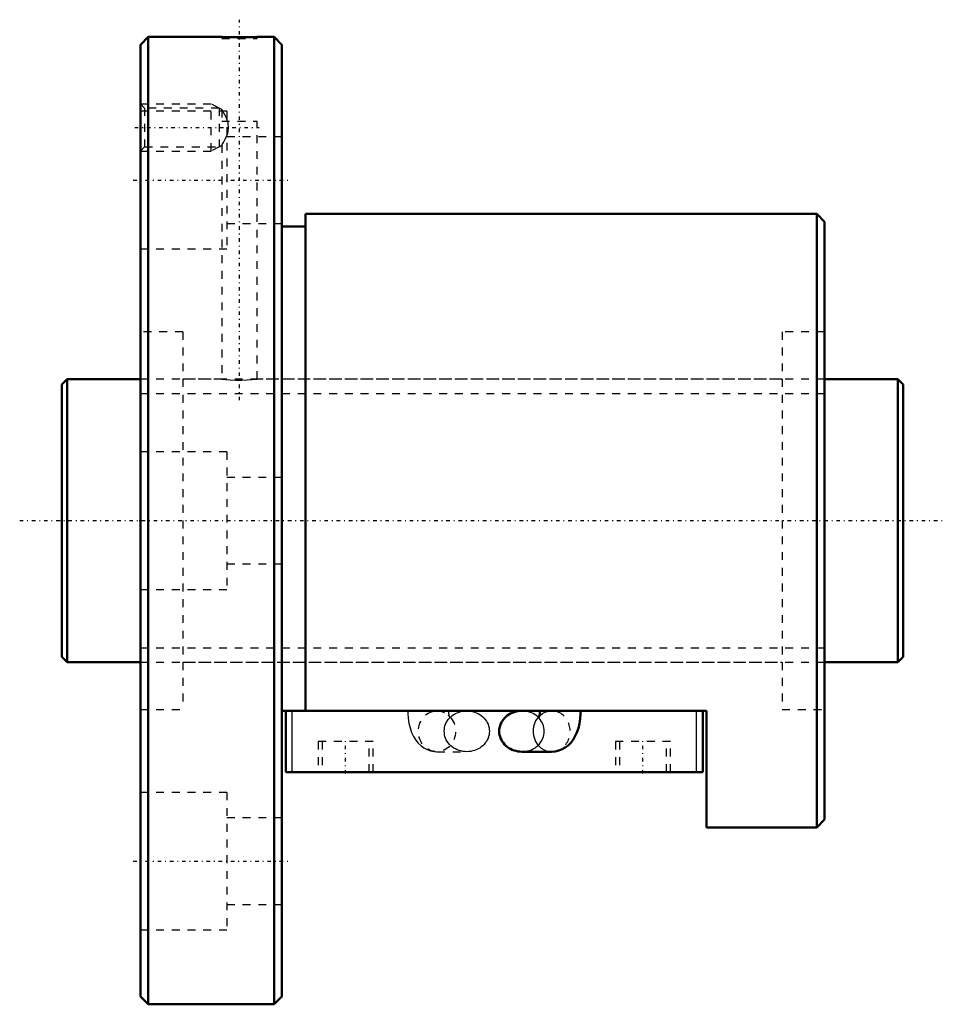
# Model space of a CAD drawing. Header units: millimetres. Extents: x -5 to 112, y -62 to 64.
import ezdxf

# ---------------------------------------------------------------- set-up
doc = ezdxf.new("R2010")
doc.units = ezdxf.units.MM
doc.linetypes.add('Center', pattern=[1.5, 0.45, -0.5, 0.05, -0.5])
doc.linetypes.add('Dashed', pattern=[2, 1, -1])
for name, color, linetype, lineweight in [('2d ConnectionPoints', 7, 'Continuous', 50), ('AM_0', 7, 'Continuous', 50), ('AM_4', 3, 'Continuous', 25), ('AM_5', 3, 'Continuous', 25), ('AM_7', 7, 'Center', 25), ('AM_9', 6, 'Dashed', 25)]:
    doc.layers.add(name, color=color, linetype=linetype, lineweight=lineweight)

# ---------------------------------------------------------------- blocks, each defined once
blk = doc.blocks.new('1_BNF_3612_2_5RR_Nut_0_in_BNF3612V_2_5RRG1_107LC0_000_rev_4')
at = {"layer": 'AM_0'}
for p, q in [((11, 61.5), (10, 60.5)), ((11, 61.5), (11, -61.5)), ((20.35, 61.5), (11, 61.5)), ((27, 61.5), (24.82, 61.5)), ((27, 61.5), (27, -61.5)), ((28, 60.5), (27, 61.5)), ((10, 60.5), (10, -60.5)), ((28, 60.5), (28, -60.5)), ((96, 39), (31, 39)), ((31, 39), (31, -24.18)), ((96, 39), (96, -39)), ((97, 38), (96, 39)), ((97, 38), (97, -38)), ((31, 37.4), (28, 37.4)), ((82, -24.18), (28, -24.18)), ((28.5, -31.98), (28.5, -24.18)), ((60.79, -24.18), (58.5, -24.18)), ((81.5, -31.98), (81.5, -24.18)), ((82, -39), (82, -24.18)), ((58.5, -29.38), (62.29, -29.38)), ((81.5, -31.98), (28.5, -31.98)), ((96, -39), (97, -38)), ((82, -39), (96, -39)), ((10, -60.5), (11, -61.5)), ((27, -61.5), (28, -60.5)), ((11, -61.5), (27, -61.5))]:
    blk.add_line(p, q, dxfattribs=at)
for points in [[(24.85, 61.5), (24.79, 61.5), (24.5, 61.49), (23.99, 61.47), (23.32, 61.46), (22.58, 61.46), (21.84, 61.46), (21.18, 61.48), (20.68, 61.49), (20.4, 61.5), (20.35, 61.5)], [(58.5, -24.18), (58.25, -24.19), (58, -24.22), (57.76, -24.27), (57.52, -24.34), (57.29, -24.42), (57.06, -24.53), (56.85, -24.65), (56.65, -24.79), (56.47, -24.94), (56.3, -25.11), (56.15, -25.29), (56.01, -25.48), (55.9, -25.68), (55.8, -25.89), (55.73, -26.11), (55.67, -26.33), (55.64, -26.55), (55.63, -26.78)], [(60.79, -24.18), (60.79, -24.32), (60.77, -24.57), (60.73, -24.78), (60.7, -24.92), (60.68, -24.99), (60.67, -25.01)], [(62.29, -29.38), (62.75, -29.34), (63.21, -29.24), (63.64, -29.07), (64.03, -28.84), (64.39, -28.57), (64.72, -28.24), (65.01, -27.87), (65.26, -27.44), (65.49, -26.95), (65.69, -26.4), (65.83, -25.8), (65.93, -25.19), (65.98, -24.58), (65.99, -24.18)], [(55.63, -26.78), (55.64, -27.01), (55.67, -27.23), (55.73, -27.45), (55.8, -27.67), (55.9, -27.88), (56.01, -28.08), (56.15, -28.27), (56.3, -28.45), (56.47, -28.62), (56.65, -28.77), (56.85, -28.91), (57.06, -29.03), (57.29, -29.14), (57.52, -29.22), (57.76, -29.29), (58, -29.34), (58.25, -29.37), (58.5, -29.38)]]:
    blk.add_lwpolyline(points, dxfattribs=at)
at = {"layer": 'AM_4'}
for p, q in [((29.3, -31.98), (29.3, -24.18)), ((80.7, -31.98), (80.7, -24.18))]:
    blk.add_line(p, q, dxfattribs=at)
blk.add_ellipse((62.29, -26.78), major_axis=(0, 2.6), ratio=0.906308, start_param=0.734977, end_param=3.14449, dxfattribs=at)
at = {"layer": 'AM_5', "linetype": 'Dashed'}
for p, q in [((10, 53), (19, 53)), ((19, 47), (19, 53)), ((20, 52.46), (19, 53)), ((10, 47), (19, 47)), ((20, 47.54), (19, 47))]:
    blk.add_line(p, q, dxfattribs=at)
at = {"layer": 'AM_7'}
for p, q in [((22.6, 15.3), (22.6, 63.7)), ((9.28, 50), (25.12, 50)), ((9.1, 43.3), (28.9, 43.3)), ((36.1, -32.17), (36.1, -27.89)), ((73.9, -32.17), (73.9, -27.89)), ((9.1, -43.3), (28.9, -43.3))]:
    blk.add_line(p, q, dxfattribs=at)
at = {"layer": 'AM_9'}
for p, q in [((20.35, 61.5), (20.35, 61.3)), ((24.85, 61.3), (24.85, 61.5)), ((20.35, 61.3), (24.85, 61.3)), ((10.54, 52.46), (10, 53)), ((21, 52.05), (10, 52.05)), ((20, 52.46), (10.54, 52.46)), ((10.54, 52.46), (10.54, 47.54)), ((20, 52.46), (20, 47.54)), ((20.36, 52.26), (20, 52.46)), ((20.35, 52.25), (20.35, 50.8)), ((21, 52.05), (21, 34.55)), ((20.35, 50.8), (24.85, 50.8)), ((24.85, 18), (24.85, 50.8)), ((20, 47.54), (20.36, 47.74)), ((20.35, 47.75), (20.35, 18)), ((28, 48.8), (21, 48.8)), ((10, 47), (10.54, 47.54)), ((10.54, 47.54), (20, 47.54)), ((21, 37.8), (28, 37.8)), ((10, 34.55), (21, 34.55)), ((15.4, 24), (10, 24)), ((15.4, 24), (15.4, -24)), ((91.6, 24), (91.6, -24)), ((97, 24), (91.6, 24)), ((20.35, 18), (15.4, 18)), ((91.6, 18), (24.82, 18)), ((21, 8.75), (10, 8.75)), ((21, 8.75), (21, -8.75)), ((28, 5.5), (21, 5.5)), ((21, -5.5), (28, -5.5)), ((10, -8.75), (21, -8.75)), ((15.4, -18), (91.6, -18)), ((10, -24), (15.4, -24)), ((47.71, -24.18), (47.76, -24.18)), ((51.5, -24.18), (47.71, -24.18)), ((47.76, -24.18), (47.8, -24.18)), ((48.48, -24.33), (48.54, -24.35)), ((62.29, -24.18), (60.79, -24.18)), ((91.6, -24), (97, -24)), ((39.6, -28.08), (32.6, -28.08)), ((32.6, -28.08), (32.6, -31.98)), ((33.1, -28.08), (33.1, -31.98)), ((39.1, -31.98), (39.1, -28.08)), ((39.6, -31.98), (39.6, -28.08)), ((77.4, -28.08), (70.4, -28.08)), ((70.4, -28.08), (70.4, -31.98)), ((70.9, -28.08), (70.9, -31.98)), ((76.9, -31.98), (76.9, -28.08)), ((77.4, -31.98), (77.4, -28.08)), ((47.71, -29.38), (51.5, -29.38)), ((21, -34.55), (10, -34.55)), ((21, -34.55), (21, -52.05)), ((28, -37.8), (21, -37.8)), ((21, -48.8), (28, -48.8)), ((10, -52.05), (21, -52.05))]:
    blk.add_line(p, q, dxfattribs=at)
for points in [[(21.09, 50.8), (20.89, 51.31), (20.73, 51.62), (20.58, 51.9), (20.42, 52.15), (20.35, 52.26), (20.35, 52.26)], [(20.35, 47.74), (20.35, 47.74), (20.41, 47.83), (20.57, 48.09), (20.84, 48.59), (21.1, 49.24), (21.22, 49.9), (21.15, 50.58), (21.09, 50.8)], [(20.35, 18), (20.48, 17.98), (20.84, 17.95), (21.4, 17.9), (22.1, 17.87), (22.85, 17.86), (23.57, 17.89), (24.19, 17.93), (24.63, 17.97), (24.84, 18), (24.85, 18)], [(44.01, -24.18), (44.02, -24.51), (44.06, -25.12), (44.15, -25.73), (44.29, -26.33), (44.49, -26.92), (44.74, -27.45), (45.02, -27.9), (45.33, -28.29), (45.68, -28.62), (46.05, -28.9), (46.47, -29.12), (46.9, -29.27), (47.35, -29.36), (47.71, -29.38)], [(47.8, -24.18), (48.09, -24.22), (48.46, -24.32), (48.48, -24.33)], [(48.64, -26.78), (48.65, -26.55), (48.68, -26.33), (48.73, -26.11), (48.81, -25.89), (48.9, -25.68), (49.02, -25.48), (49.15, -25.29), (49.31, -25.11), (49.47, -24.94), (49.66, -24.79), (49.86, -24.65), (50.07, -24.53), (50.29, -24.42), (50.52, -24.34), (50.76, -24.27), (51, -24.22), (51.25, -24.19), (51.5, -24.18)], [(49.11, -24.73), (49.17, -24.79), (49.27, -24.92), (49.32, -24.99), (49.33, -25.01)], [(49.31, -24.95), (49.28, -24.85), (49.25, -24.69), (49.22, -24.47), (49.21, -24.22), (49.21, -24.18)], [(49.33, -25.01), (49.33, -25.01), (49.31, -24.96), (49.31, -24.95)], [(51.5, -24.18), (51.75, -24.19), (52, -24.22), (52.24, -24.27), (52.48, -24.34), (52.71, -24.42), (52.94, -24.53), (53.15, -24.65), (53.35, -24.79), (53.53, -24.94), (53.7, -25.11), (53.85, -25.29), (53.99, -25.48), (54.1, -25.68), (54.2, -25.89), (54.27, -26.11), (54.33, -26.33), (54.36, -26.55), (54.37, -26.78), (54.36, -27.01), (54.33, -27.23), (54.27, -27.45), (54.2, -27.67), (54.1, -27.88), (53.99, -28.08), (53.85, -28.27), (53.7, -28.45), (53.53, -28.62), (53.35, -28.77), (53.15, -28.91), (52.94, -29.03), (52.71, -29.14), (52.48, -29.22), (52.24, -29.29), (52, -29.34), (51.75, -29.37), (51.5, -29.38)], [(58.5, -29.38), (58.75, -29.37), (59, -29.34), (59.24, -29.29), (59.48, -29.22), (59.71, -29.14), (59.93, -29.03), (60.14, -28.91), (60.34, -28.77), (60.53, -28.62), (60.69, -28.45), (60.85, -28.27), (60.98, -28.08), (61.1, -27.88), (61.19, -27.67), (61.27, -27.45), (61.32, -27.23), (61.35, -27.01), (61.36, -26.78), (61.35, -26.55), (61.32, -26.33), (61.27, -26.11), (61.19, -25.89), (61.1, -25.68), (60.98, -25.48), (60.85, -25.29), (60.69, -25.11), (60.53, -24.94), (60.34, -24.79), (60.14, -24.65), (59.93, -24.53), (59.71, -24.42), (59.48, -24.34), (59.24, -24.27), (59, -24.22), (58.75, -24.19), (58.5, -24.18)], [(60.67, -25.01), (60.67, -25.01), (60.7, -24.96), (60.78, -24.85), (60.92, -24.7), (61.14, -24.53), (61.43, -24.37), (61.58, -24.3)], [(61.58, -24.3), (61.77, -24.25), (62.15, -24.19), (62.29, -24.18)], [(51.5, -29.38), (51.25, -29.37), (51, -29.34), (50.76, -29.29), (50.52, -29.22), (50.29, -29.14), (50.07, -29.03), (49.86, -28.91), (49.66, -28.77), (49.47, -28.62), (49.31, -28.45), (49.15, -28.27), (49.02, -28.08), (48.9, -27.88), (48.81, -27.67), (48.73, -27.45), (48.68, -27.23), (48.65, -27.01), (48.64, -26.78)]]:
    blk.add_lwpolyline(points, dxfattribs=at)
blk.add_ellipse((47.71, -26.78), major_axis=(0, 2.6), ratio=0.906308, dxfattribs=at)
for start_param, end_param in [(0.635086, 0.734977), (3.14449, 6.614756)]:
    blk.add_ellipse((62.29, -26.78), major_axis=(0, 2.6), ratio=0.906308, start_param=start_param, end_param=end_param, dxfattribs=at)
blk = doc.blocks.new('2_BNF_3612_2_5RR000_Shaft_0_in_BNF3612V_2_5RRG1_107LC0_000_rev_4')
at = {"layer": 'AM_0'}
for p, q in [((0.7, 18), (0, 17.3)), ((0.7, 18), (0.7, -18)), ((10, 18), (0.7, 18)), ((106.3, 18), (97, 18)), ((107, 17.3), (106.3, 18)), ((106.3, 18), (106.3, -18)), ((0, 17.3), (0, -17.3)), ((107, 17.3), (107, -17.3)), ((0, -17.3), (0.7, -18)), ((106.3, -18), (107, -17.3)), ((0.7, -18), (10, -18)), ((97, -18), (106.3, -18))]:
    blk.add_line(p, q, dxfattribs=at)
at = {"layer": 'AM_5', "linetype": 'Dashed'}
for p, q in [((10, 16.1595), (97, 16.1595)), ((10, -16.1595), (97, -16.1595))]:
    blk.add_line(p, q, dxfattribs=at)
at = {"layer": 'AM_7'}
blk.add_line((-5.35, 0), (112.35, 0), dxfattribs=at)
at = {"layer": 'AM_9'}
for p, q in [((97, 18), (10, 18)), ((10, -18), (97, -18))]:
    blk.add_line(p, q, dxfattribs=at)

msp = doc.modelspace()

# ---------------------------------------------------------------- linework, layer by layer
at = {"layer": '2d ConnectionPoints'}
for p in [(0, 0), (10, 0)]:
    msp.add_point(p, dxfattribs=at)

# ---------------------------------------------------------------- block references
for name in ['1_BNF_3612_2_5RR_Nut_0_in_BNF3612V_2_5RRG1_107LC0_000_rev_4', '2_BNF_3612_2_5RR000_Shaft_0_in_BNF3612V_2_5RRG1_107LC0_000_rev_4']:
    msp.add_blockref(name, (0, 0))

doc.saveas('drawing.dxf')
